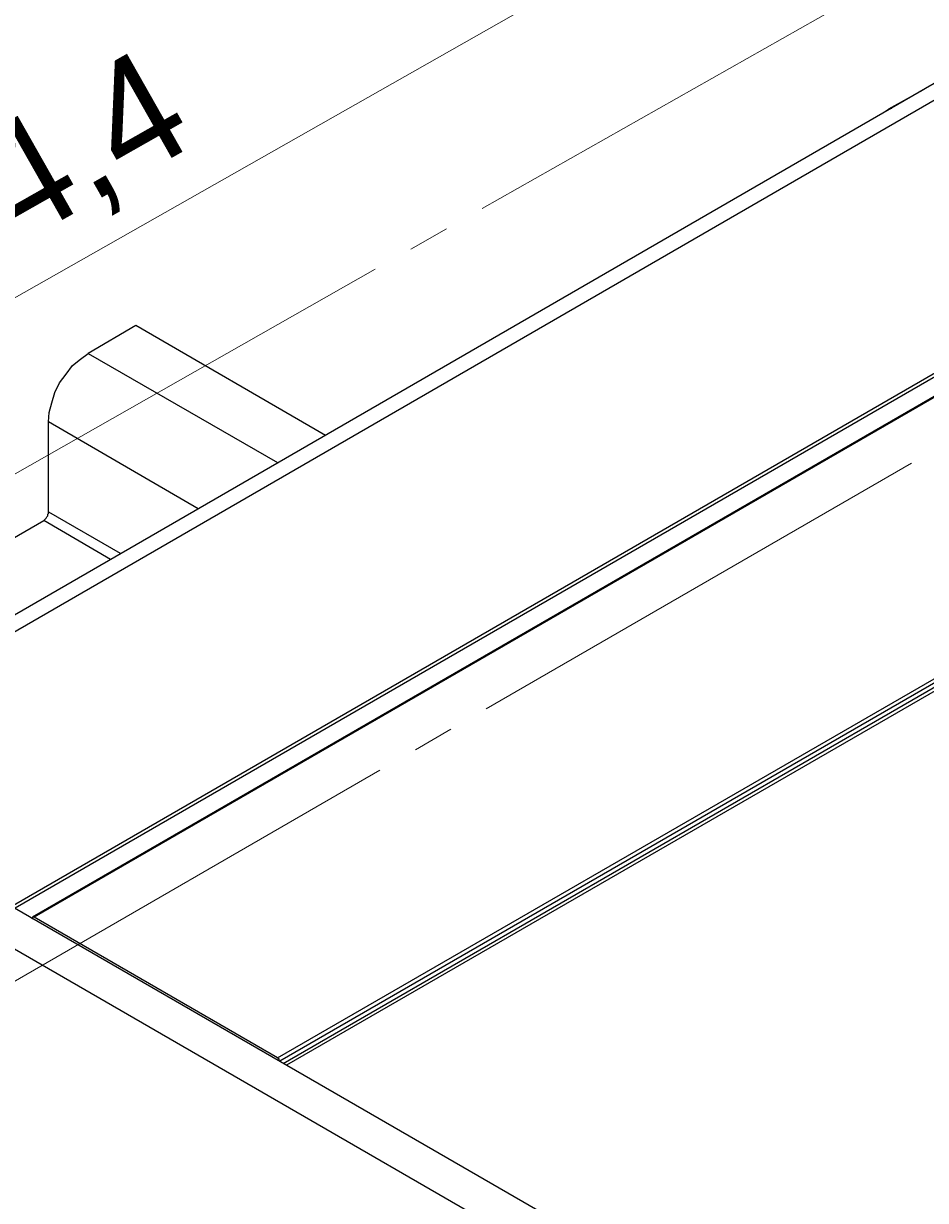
# Model space of a CAD drawing. Header units: millimetres. Extents: x 83 to 342, y -217 to -63.
# Tile 31 of 43: x 250 to 278, y -169 to -132. Entities that reach past the tile are written whole.
import ezdxf

# ---------------------------------------------------------------- set-up
doc = ezdxf.new("R2010")
doc.units = ezdxf.units.MM
doc.header["$MEASUREMENT"] = 0
doc.linetypes.add('AI-Linetype-1', pattern=[19.05, 15.24, -1.27, 1.27, -1.27])
doc.linetypes.add('AI-Linetype-7', pattern=[19.05, 15.24, -1.27, 1.27, -1.27])
doc.layers.add('Capa 1', color=7, linetype='Continuous', lineweight=0)

msp = doc.modelspace()

# ---------------------------------------------------------------- linework, layer by layer
at = {"layer": 'Capa 1', "color": 8, "linetype": 'AI-Linetype-1', "lineweight": 18, "true_color": 0x808181}
msp.add_line((293.761, -120.913), (215.143, -165.505), dxfattribs=at)
at = {"layer": 'Capa 1', "color": 8, "linetype": 'AI-Linetype-7', "lineweight": 18, "true_color": 0x808181}
msp.add_line((293.761, -136.204), (215.143, -181.589), dxfattribs=at)
at = {"layer": 'Capa 1', "color": 18, "lineweight": 18, "true_color": 0x010101}
msp.add_open_spline([(291.394, -116.791), (291.394, -116.791), (212.791, -161.364), (212.791, -161.364)], degree=3, dxfattribs=at)
at = {"layer": 'Capa 1', "color": 18, "lineweight": 25, "true_color": 0x010101}
for points in [[(241.264, -155.141), (241.264, -155.141), (279.491, -133.064), (279.491, -133.064)], [(242.029, -155.215), (242.029, -155.215), (280.256, -133.138), (280.256, -133.138)], [(277.614, -134.151), (277.614, -134.151), (276.552, -134.743), (276.552, -134.743)], [(249.388, -159.438), (249.388, -159.438), (287.591, -137.386), (287.591, -137.386)], [(287.665, -137.46), (287.665, -137.46), (249.438, -159.537), (249.438, -159.537)], [(288.208, -137.756), (288.208, -137.756), (249.981, -159.808), (249.981, -159.808)], [(288.257, -137.756), (288.257, -137.756), (250.03, -159.808), (250.03, -159.808)], [(253.191, -141.46), (253.191, -141.46), (251.71, -142.325), (251.71, -142.325)], [(259.069, -144.868), (259.069, -144.868), (253.191, -141.46), (253.191, -141.46)], [(251.71, -142.325), (251.71, -142.325), (257.587, -145.708), (257.587, -145.708)], [(257.587, -164.179), (257.587, -164.179), (295.814, -142.127), (295.814, -142.127)], [(295.863, -142.226), (295.863, -142.226), (257.661, -164.278), (257.661, -164.278)], [(257.76, -164.352), (257.76, -164.352), (295.863, -142.349), (295.863, -142.349)], [(295.937, -142.448), (295.937, -142.448), (257.859, -164.401), (257.859, -164.401)], [(250.475, -147.239), (250.475, -147.239), (250.475, -144.448), (250.475, -144.448)], [(255.117, -147.14), (255.117, -147.14), (250.475, -144.448), (250.475, -144.448)], [(250.475, -147.239), (250.475, -147.239), (252.697, -148.523), (252.697, -148.523)], [(239.93, -153.511), (239.93, -153.511), (250.327, -147.51), (250.327, -147.51)], [(252.401, -148.72), (252.401, -148.72), (250.327, -147.51), (250.327, -147.51)], [(282.109, -178.403), (282.109, -178.403), (242.153, -155.339), (242.153, -155.339)], [(280.997, -179.045), (280.997, -179.045), (241.066, -155.981), (241.066, -155.981)], [(249.956, -159.858), (249.956, -159.858), (249.981, -159.833), (249.981, -159.833)], [(257.587, -164.179), (257.587, -164.179), (250.03, -159.808), (250.03, -159.808)]]:
    msp.add_open_spline(points, degree=3, dxfattribs=at)
for points, knots in [([(276.453, -134.818), (276.453, -134.818), (276.453, -134.818), (276.453, -134.818), (276.453, -134.818), (276.552, -134.743), (276.552, -134.743), (276.552, -134.743), (276.651, -134.719), (276.651, -134.719)], [0, 0, 0, 0, 1, 1, 1, 2, 2, 2, 3, 3, 3, 3]), ([(250.475, -144.448), (250.475, -144.448), (250.5, -144.152), (250.5, -144.152), (250.5, -144.152), (250.574, -143.856), (250.574, -143.856), (250.574, -143.856), (250.672, -143.535), (250.672, -143.535), (250.672, -143.535), (250.821, -143.238), (250.821, -143.238), (250.821, -143.238), (251.018, -142.967), (251.018, -142.967), (251.018, -142.967), (251.216, -142.695), (251.216, -142.695), (251.216, -142.695), (251.463, -142.497), (251.463, -142.497), (251.463, -142.497), (251.71, -142.325), (251.71, -142.325)], [0, 0, 0, 0, 1, 1, 1, 2, 2, 2, 3, 3, 3, 4, 4, 4, 5, 5, 5, 6, 6, 6, 7, 7, 7, 8, 8, 8, 8]), ([(250.327, -147.51), (250.327, -147.51), (250.351, -147.486), (250.351, -147.486), (250.351, -147.486), (250.376, -147.461), (250.376, -147.461), (250.376, -147.461), (250.401, -147.436), (250.401, -147.436), (250.401, -147.436), (250.426, -147.387), (250.426, -147.387), (250.426, -147.387), (250.45, -147.362), (250.45, -147.362), (250.45, -147.362), (250.45, -147.313), (250.45, -147.313), (250.45, -147.313), (250.475, -147.288), (250.475, -147.288), (250.475, -147.288), (250.475, -147.239), (250.475, -147.239)], [0, 0, 0, 0, 1, 1, 1, 2, 2, 2, 3, 3, 3, 4, 4, 4, 5, 5, 5, 6, 6, 6, 7, 7, 7, 8, 8, 8, 8]), ([(250.03, -159.808), (250.03, -159.808), (250.006, -159.808), (250.006, -159.808), (250.006, -159.808), (249.981, -159.808), (249.981, -159.808), (249.981, -159.808), (249.981, -159.833), (249.981, -159.833)], [0, 0, 0, 0, 1, 1, 1, 2, 2, 2, 3, 3, 3, 3]), ([(257.661, -164.278), (257.661, -164.278), (257.661, -164.278), (257.661, -164.278), (257.661, -164.278), (257.636, -164.253), (257.636, -164.253), (257.636, -164.253), (257.636, -164.229), (257.636, -164.229), (257.636, -164.229), (257.636, -164.204), (257.636, -164.204), (257.636, -164.204), (257.612, -164.204), (257.612, -164.204), (257.612, -164.204), (257.587, -164.179), (257.587, -164.179)], [0, 0, 0, 0, 1, 1, 1, 2, 2, 2, 3, 3, 3, 4, 4, 4, 5, 5, 5, 6, 6, 6, 6])]:
    msp.add_open_spline(points, degree=3, knots=knots, dxfattribs=at)

# ---------------------------------------------------------------- texts
at = {"layer": 'Capa 1', "insert": (244.157, -142.758), "char_height": 0.2, "attachment_point": 7, "rotation": 29.5624}
msp.add_mtext('\\C18;\\c65793;\\FCentury Gothic|b0|i0|c1;\\H3.496733;\\W1.000301; 144,4 ', dxfattribs=at)

doc.saveas('drawing.dxf')
